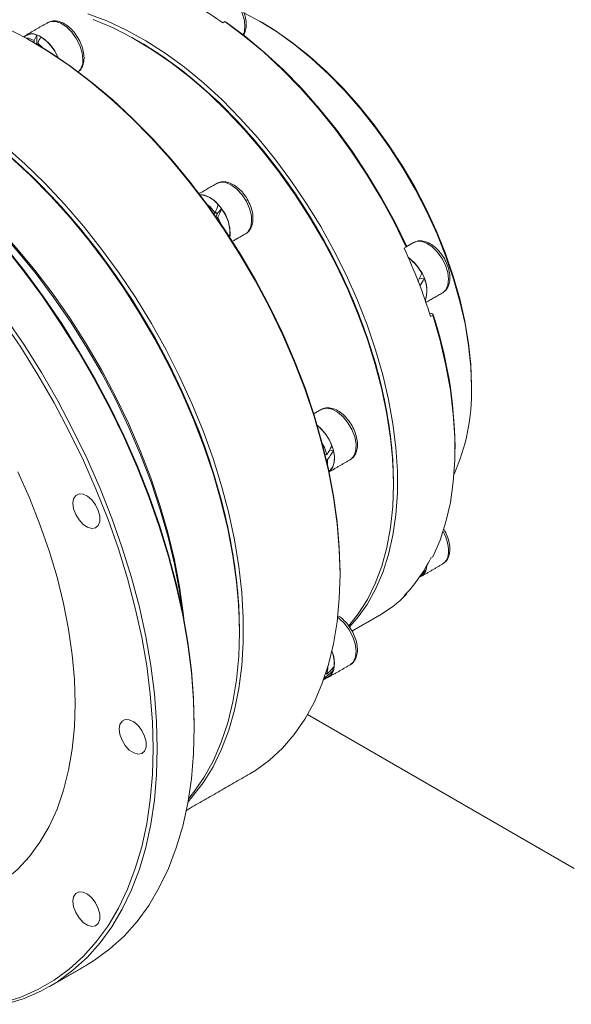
# Model space of a CAD drawing. Header units: millimetres. Extents: x 0 to 936, y 0 to 662.
# Tile 4 of 8: x 390 to 450, y 132 to 239. Entities that reach past the tile are written whole.
import ezdxf

# ---------------------------------------------------------------- set-up
doc = ezdxf.new("R2010")
doc.units = ezdxf.units.MM
doc.header["$LTSCALE"] = 15
doc.layers.get('0').update_dxf_attribs({"lineweight": 18})

msp = doc.modelspace()

# ---------------------------------------------------------------- linework, layer by layer
at = {"color": 7, "linetype": 'Continuous', "lineweight": 15}
for p, q in [((411.94, 238.31), (411.71, 238.18)), ((391.24, 236.25), (391.24, 236.03)), ((391.55, 236.86), (391.55, 236.01)), ((391.66, 235.8), (391.61, 235.82)), ((391.66, 235.97), (392.18, 235.47)), ((391.66, 235.97), (391.66, 235.79)), ((410.87, 217.56), (410.75, 217.45)), ((411.1, 217.42), (410.91, 217.67)), ((411.18, 217.07), (411.08, 216.97)), ((411.58, 217.97), (411.16, 217.55)), ((411.18, 217.07), (411.5, 216.37)), ((414.2, 215.29), (414.43, 215.46)), ((431.39, 213.71), (431.61, 213.84)), ((433.55, 210.42), (433.02, 210.37)), ((435.55, 208.87), (435.61, 208.9)), ((434.15, 206.65), (434.5, 206.59)), ((434.48, 206.43), (434.26, 206.3)), ((423.71, 191.7), (423.29, 191.78)), ((422.99, 191.29), (422.81, 191.32)), ((423.08, 190.77), (422.93, 190.8)), ((423.08, 190.77), (423.08, 190.13)), ((434.26, 180.07), (434.48, 180.2)), ((433.55, 178.43), (433.46, 178.53)), ((433.83, 179.25), (433.72, 178.76)), ((433.82, 178.99), (433.86, 179.31)), ((433.55, 178.43), (433.2, 178.1)), ((431.61, 176.11), (431.39, 175.98)), ((423.71, 167.87), (423.55, 168.02)), ((422.83, 167.12), (422.66, 166.91)), ((422.83, 167.12), (422.76, 167.19)), ((422.99, 167.46), (422.88, 167.57)), ((420.91, 163.08), (449.54, 146.56)), ((449.84, 146.38), (420.91, 163.08))]:
    msp.add_line(p, q, dxfattribs=at)
at = {"color": 7, "linetype": 'Continuous', "lineweight": 15, "flags": 128}
for points in [[(413.94, 236.87), (414.02, 237.07), (414.12, 237.7), (414.06, 238.44), (413.83, 239.22), (413.46, 239.99), (412.98, 240.69), (412.42, 241.27), (411.81, 241.69), (411.22, 241.91)], [(397.07, 239.17), (399.15, 238.38), (401.25, 237.4), (403.35, 236.23), (405.46, 234.88), (407.55, 233.35), (409.61, 231.66), (411.63, 229.81), (413.6, 227.81), (415.51, 225.68), (417.35, 223.43), (419.11, 221.07), (420.77, 218.62), (422.33, 216.08), (423.77, 213.48), (425.1, 210.82), (426.3, 208.13), (427.37, 205.41), (428.29, 202.69), (429.07, 199.98), (429.7, 197.3), (430.17, 194.65), (430.49, 192.06), (430.65, 189.54), (430.65, 187.11), (430.49, 184.78), (430.17, 182.56), (429.7, 180.46), (429.07, 178.5), (428.29, 176.69), (427.37, 175.03), (426.3, 173.55), (425.46, 172.6)], [(430.22, 188.06), (430.14, 190.54), (429.9, 193.09), (429.51, 195.71), (428.96, 198.38), (428.25, 201.08), (427.4, 203.8), (426.4, 206.51), (425.27, 209.22), (424.01, 211.9), (422.62, 214.53), (421.12, 217.1), (419.5, 219.6), (417.79, 222.01), (416, 224.32), (414.12, 226.51), (412.18, 228.57), (410.18, 230.5), (408.14, 232.27), (406.06, 233.88), (403.96, 235.32), (401.85, 236.58), (399.75, 237.66), (397.66, 238.54)], [(438.69, 198.6), (438.61, 200.84), (438.37, 203.14), (437.99, 205.51), (437.44, 207.92), (436.75, 210.36), (435.92, 212.81), (434.95, 215.25), (433.85, 217.67), (432.62, 220.05), (431.28, 222.37), (429.84, 224.62), (428.29, 226.78), (426.66, 228.84), (424.96, 230.79), (423.19, 232.6), (421.38, 234.28), (419.52, 235.8), (417.64, 237.16), (415.75, 238.34), (414.01, 239.27)], [(424.43, 178.29), (424.35, 180.99), (424.11, 183.78), (423.72, 186.63), (423.17, 189.54), (422.46, 192.48), (421.61, 195.45), (420.61, 198.43), (419.46, 201.4), (418.19, 204.35), (416.78, 207.28), (415.25, 210.15), (413.61, 212.97), (411.85, 215.71), (410, 218.37), (408.06, 220.93), (406.04, 223.37), (403.94, 225.7), (401.78, 227.89), (399.58, 229.93), (397.33, 231.82), (395.05, 233.55), (392.75, 235.11), (390.44, 236.48), (388.14, 237.68)], [(396.52, 234.19), (396.44, 234.93), (396.2, 235.71), (395.82, 236.48), (395.32, 237.17), (394.75, 237.73), (394.14, 238.13), (393.55, 238.33), (393.01, 238.32), (392.72, 238.2)], [(431.61, 213.84), (430.3, 216.53), (428.86, 219.17), (427.31, 221.74), (425.65, 224.24), (423.89, 226.64), (422.05, 228.93), (420.14, 231.1), (418.15, 233.13), (416.12, 235.02), (414.04, 236.75), (411.94, 238.31)], [(412.12, 238.21), (414.21, 236.66), (416.28, 234.94), (418.3, 233.07), (420.27, 231.05), (422.17, 228.89), (424, 226.62), (425.74, 224.23), (427.39, 221.75), (428.93, 219.19), (430.36, 216.57), (431.66, 213.9)], [(415.97, 238.21), (417.39, 237.34), (419.29, 236.01), (421.16, 234.52), (422.99, 232.87), (424.77, 231.08), (426.49, 229.15), (428.14, 227.1), (429.7, 224.94), (431.17, 222.7), (432.53, 220.37), (433.77, 217.99), (434.89, 215.57), (435.88, 213.12), (436.72, 210.67), (437.42, 208.22), (437.97, 205.8), (438.37, 203.42), (438.61, 201.1), (438.69, 198.86)], [(393.84, 234.41), (393.48, 235.13), (392.98, 235.82), (392.41, 236.38), (391.8, 236.78), (391.21, 236.98), (390.67, 236.97), (390.23, 236.74), (390.16, 236.68)], [(390.32, 236.55), (390.64, 236.5), (391.24, 236.25)], [(391.25, 236.02), (392.96, 234.98), (395.24, 233.44), (397.51, 231.72), (399.74, 229.84), (401.93, 227.81), (404.08, 225.64), (406.16, 223.33), (408.17, 220.9), (410.1, 218.36), (411.94, 215.72), (413.68, 213), (415.31, 210.2), (416.83, 207.34), (418.23, 204.44), (419.5, 201.5), (420.63, 198.55), (421.62, 195.59), (422.47, 192.64), (423.17, 189.72), (423.72, 186.84), (424.12, 184), (424.35, 181.23), (424.43, 178.54)], [(430.22, 188.32), (430.2, 189.53), (430.05, 192.03), (429.73, 194.6), (429.26, 197.22), (428.64, 199.89), (427.86, 202.58), (426.95, 205.28), (425.89, 207.97), (424.7, 210.64), (423.38, 213.28), (421.95, 215.86), (420.4, 218.38), (418.75, 220.81), (417.01, 223.15), (415.19, 225.39), (413.29, 227.5), (411.34, 229.48), (409.33, 231.31), (407.29, 232.99), (405.21, 234.51), (403.13, 235.85), (402.61, 236.15)], [(402.61, 236.15), (404.17, 235.2), (406.25, 233.77), (408.31, 232.17), (410.34, 230.41), (412.32, 228.5), (414.25, 226.46), (416.11, 224.28), (417.89, 221.99), (419.59, 219.6), (421.19, 217.13), (422.68, 214.57), (424.06, 211.96), (425.31, 209.31), (426.44, 206.62), (427.42, 203.93), (428.27, 201.23), (428.97, 198.55), (429.51, 195.91), (429.91, 193.31), (430.14, 190.77), (430.22, 188.32)], [(380.34, 229.72), (382.05, 228.68), (384.33, 227.14), (386.59, 225.42), (388.83, 223.54), (391.02, 221.51), (393.16, 219.34), (395.24, 217.03), (397.25, 214.6), (399.18, 212.06), (401.02, 209.42), (402.76, 206.7), (404.4, 203.9), (405.92, 201.04), (407.31, 198.14), (408.58, 195.2), (409.72, 192.25), (410.71, 189.29), (411.56, 186.34), (412.26, 183.42), (412.81, 180.53), (413.2, 177.7), (413.44, 174.93), (413.52, 172.24)], [(413.52, 172.24), (413.5, 173.58), (413.34, 176.31), (413.02, 179.11), (412.55, 181.97), (411.93, 184.88), (411.15, 187.82), (410.23, 190.77), (409.17, 193.73), (407.96, 196.67), (406.63, 199.59), (405.17, 202.48), (403.59, 205.3), (401.91, 208.07), (400.11, 210.75), (398.23, 213.34), (396.26, 215.83), (394.21, 218.2), (392.1, 220.44), (389.93, 222.55), (387.71, 224.5)], [(387.99, 224.85), (390.22, 222.88), (392.4, 220.77), (394.53, 218.51), (396.59, 216.12), (398.57, 213.62), (400.47, 211.01), (402.27, 208.31), (403.97, 205.53), (405.56, 202.68), (407.03, 199.78), (408.37, 196.84), (409.58, 193.87), (410.65, 190.89), (411.58, 187.92), (412.36, 184.96), (412.99, 182.04), (413.47, 179.16), (413.78, 176.34), (413.94, 173.59), (413.94, 170.92), (413.78, 168.36), (413.47, 165.9), (412.99, 163.57), (412.36, 161.37), (411.58, 159.32), (410.65, 157.41), (409.58, 155.67), (408.37, 154.11), (407.94, 153.62)], [(407.47, 173.54), (407.41, 174.14), (407.01, 176.99), (406.46, 179.89), (405.76, 182.84), (404.9, 185.8), (403.9, 188.78), (402.76, 191.76), (401.48, 194.71), (400.07, 197.63), (398.54, 200.51), (396.9, 203.33), (395.15, 206.07), (393.3, 208.73), (391.35, 211.28), (389.33, 213.73), (387.23, 216.05), (385.08, 218.24), (382.87, 220.29), (380.62, 222.18), (378.44, 223.84)], [(413.52, 171.99), (413.44, 174.69), (413.2, 177.48), (412.8, 180.33), (412.25, 183.24), (411.55, 186.18), (410.69, 189.15), (409.69, 192.13), (408.55, 195.1), (407.27, 198.05), (405.87, 200.98), (404.34, 203.85), (402.69, 206.67), (400.94, 209.41), (399.09, 212.07), (397.14, 214.63), (395.12, 217.07), (393.03, 219.4), (390.87, 221.59), (388.66, 223.63)], [(407.35, 174.19), (407.02, 176.49), (406.47, 179.4), (405.77, 182.35), (404.92, 185.32), (403.93, 188.31), (402.8, 191.29), (401.53, 194.25), (400.13, 197.19), (398.61, 200.07), (396.98, 202.91), (395.24, 205.67), (393.39, 208.34), (391.46, 210.92), (389.45, 213.39), (387.36, 215.75), (385.21, 217.97), (383, 220.05), (380.76, 221.98), (378.94, 223.41)], [(414.43, 215.46), (414.71, 215.92), (414.84, 216.52), (414.81, 217.24), (414.62, 218.02), (414.27, 218.79), (413.81, 219.51), (413.25, 220.12), (412.66, 220.57), (412.05, 220.83), (411.49, 220.88), (411.05, 220.74)], [(412.47, 214.91), (412.51, 215.17), (412.47, 215.89), (412.28, 216.67), (411.93, 217.44), (411.47, 218.16), (410.92, 218.77), (410.32, 219.22), (409.71, 219.48), (409.22, 219.54)], [(409.99, 218.51), (410.33, 218.2), (410.87, 217.56)], [(408.62, 161.7), (408.54, 164.64), (408.3, 167.65), (407.91, 170.73), (407.36, 173.87), (406.67, 177.05), (405.82, 180.26), (404.82, 183.49), (403.69, 186.73), (402.41, 189.95), (401, 193.16), (399.47, 196.33), (397.81, 199.45), (396.04, 202.52), (394.16, 205.52), (392.18, 208.44), (390.11, 211.26), (387.95, 213.97)], [(388.07, 213.94), (390.21, 211.24), (392.27, 208.43), (394.24, 205.53), (396.11, 202.55), (397.87, 199.5), (399.52, 196.39), (401.05, 193.24), (402.45, 190.05), (403.71, 186.84), (404.84, 183.63), (405.83, 180.42), (406.68, 177.22), (407.37, 174.06), (407.92, 170.94), (408.3, 167.88), (408.54, 164.88), (408.62, 161.96)], [(435.48, 212.63), (434.98, 213.32), (434.4, 213.88), (433.8, 214.27), (433.21, 214.46), (432.67, 214.44), (432.4, 214.33)], [(435.61, 208.9), (435.9, 209.18), (436.13, 209.69), (436.21, 210.34), (436.12, 211.09), (435.87, 211.87), (435.48, 212.63)], [(434.48, 180.2), (435.28, 182.02), (435.92, 183.99), (436.4, 186.11), (436.72, 188.35), (436.89, 190.7), (436.89, 193.16), (436.72, 195.7), (436.4, 198.31), (435.92, 200.98), (435.28, 203.69), (434.48, 206.43)], [(387.82, 131.78), (389.79, 132.41), (391.66, 133.23), (393.42, 134.25), (395.06, 135.45), (396.59, 136.85), (397.99, 138.42), (399.26, 140.16), (400.39, 142.07), (401.38, 144.14), (402.22, 146.36), (402.92, 148.72), (403.46, 151.21), (403.85, 153.83), (404.08, 156.56), (404.16, 159.39), (404.08, 162.31), (403.85, 165.3), (403.46, 168.37), (402.92, 171.49), (402.22, 174.65), (401.38, 177.85), (400.39, 181.06), (399.26, 184.27), (397.99, 187.48), (396.59, 190.67), (395.06, 193.82), (393.42, 196.93), (391.66, 199.98), (389.79, 202.96), (387.82, 205.86)], [(388.17, 206.12), (390.15, 203.21), (392.03, 200.21), (393.8, 197.14), (395.46, 194.01), (396.99, 190.84), (398.4, 187.64), (399.68, 184.41), (400.81, 181.18), (401.81, 177.95), (402.66, 174.74), (403.36, 171.56), (403.9, 168.42), (404.29, 165.34), (404.53, 162.32), (404.61, 159.39), (404.53, 156.54), (404.29, 153.8), (403.9, 151.17), (403.36, 148.66), (402.66, 146.28), (401.81, 144.05), (400.81, 141.97), (399.68, 140.05), (398.4, 138.3), (396.99, 136.72), (395.46, 135.32), (393.8, 134.11), (392.03, 133.08), (390.15, 132.26), (388.17, 131.63)], [(425.53, 190.74), (425.64, 190.82), (425.97, 191.22), (426.15, 191.78), (426.17, 192.47), (426.02, 193.24), (425.72, 194.02), (425.29, 194.76), (424.76, 195.41), (424.17, 195.91), (423.56, 196.23), (422.98, 196.35), (422.48, 196.25), (422.38, 196.2)], [(423.24, 189.42), (423.3, 189.47), (423.63, 189.87), (423.81, 190.43), (423.83, 191.12), (423.68, 191.89), (423.38, 192.67), (422.95, 193.41), (422.42, 194.06), (421.97, 194.46)], [(422.51, 192.52), (422.73, 192.07), (422.99, 191.29)], [(395.7, 164.27), (395.62, 166.89), (395.38, 169.58), (394.99, 172.34), (394.44, 175.15), (393.73, 177.99), (392.88, 180.86), (391.88, 183.73), (390.75, 186.6), (389.48, 189.44)], [(425.37, 172.72), (426.4, 174.01), (427.4, 175.58), (428.25, 177.32), (428.96, 179.2), (429.51, 181.23), (429.9, 183.39), (430.14, 185.67), (430.22, 188.06)], [(395.45, 186.02), (395.53, 185.42), (395.76, 184.8), (396.12, 184.21), (396.56, 183.73), (397.04, 183.41), (397.51, 183.28), (397.92, 183.35), (398.21, 183.62), (398.37, 184.05), (398.37, 184.61), (398.21, 185.23), (397.92, 185.84), (397.51, 186.38), (397.04, 186.79), (396.56, 187.02), (396.12, 187.06), (395.76, 186.88), (395.53, 186.52), (395.45, 186.02)], [(414.64, 156.65), (415.25, 157.02), (416.78, 158.13), (418.19, 159.43), (419.46, 160.91), (420.61, 162.57), (421.61, 164.39), (422.46, 166.37), (423.17, 168.5), (423.72, 170.76), (424.11, 173.16), (424.35, 175.67), (424.43, 178.29)], [(425.53, 168.49), (425.89, 168.82), (426.11, 169.34), (426.18, 170), (426.08, 170.75), (425.82, 171.53), (425.43, 172.29), (424.92, 172.97), (424.35, 173.52), (424.17, 173.65)], [(407.99, 153.92), (408.55, 154.61), (409.69, 156.27), (410.69, 158.09), (411.55, 160.07), (412.25, 162.2), (412.8, 164.46), (413.2, 166.86), (413.44, 169.37), (413.52, 171.99)], [(422.93, 167.03), (423.18, 167.13), (423.55, 167.47), (423.77, 167.99), (423.84, 168.65), (423.74, 169.4), (423.55, 170.01)], [(423.1, 168.27), (423.1, 168.09), (422.99, 167.46)], [(423.71, 167.87), (423.44, 167.4), (423.17, 167.17)], [(386.56, 144.08), (386.57, 144.08), (388.08, 145.09), (389.48, 146.28), (390.75, 147.66), (391.88, 149.22), (392.88, 150.94), (393.73, 152.82), (394.44, 154.86), (394.99, 157.03), (395.38, 159.33), (395.62, 161.75), (395.7, 164.27)], [(400.47, 161.52), (400.54, 160.92), (400.78, 160.3), (401.13, 159.71), (401.57, 159.23), (402.06, 158.91), (402.53, 158.78), (402.93, 158.85), (403.23, 159.12), (403.39, 159.55), (403.39, 160.11), (403.23, 160.73), (402.93, 161.35), (402.53, 161.88), (402.06, 162.29), (401.57, 162.52), (401.13, 162.56), (400.78, 162.38), (400.54, 162.02), (400.47, 161.52)], [(396.94, 135.88), (397.81, 136.42), (399.47, 137.63), (401, 139.03), (402.41, 140.61), (403.69, 142.37), (404.82, 144.29), (405.82, 146.37), (406.67, 148.6), (407.36, 150.97), (407.91, 153.48), (408.3, 156.11), (408.54, 158.85), (408.62, 161.7)], [(395.45, 142.81), (395.53, 142.21), (395.76, 141.59), (396.12, 141), (396.56, 140.52), (397.04, 140.2), (397.51, 140.06), (397.92, 140.14), (398.21, 140.41), (398.37, 140.84), (398.37, 141.4), (398.21, 142.02), (397.92, 142.63), (397.51, 143.17), (397.04, 143.58), (396.56, 143.81), (396.12, 143.84), (395.76, 143.67), (395.53, 143.31), (395.45, 142.81)]]:
    msp.add_lwpolyline(points, dxfattribs=at)
at = {"color": 7, "linetype": 'Continuous', "lineweight": 15}
for centre, radius, start, end in [((390.38, 207.87), 37.07, 54.8663, 65.139), ((391.01, 235.68), 1.29, 65.6826, 118.1866), ((389.38, 232.65), 4.78, 21.9902, 57.3146), ((394.88, 234.04), 1.65, 314.3964, 5.0648), ((409.07, 216.85), 2.66, 36.194, 85.6391), ((408.41, 215.43), 4.07, 353.182, 38.8098), ((373.69, 187.06), 63.55, 17.6216, 24.7898), ((429.21, 208.97), 4.56, 30.5315, 54.6979), ((429.07, 208.81), 4.75, 26.7121, 53.8551), ((430.2, 209.13), 3.65, 342.7233, 36.2595), ((430.86, 209.11), 2.99, 339.9483, 25.95), ((388.99, 191.58), 47.92, 0.7128, 18.2585), ((416.61, 198.11), 22.08, 336.096, 1.268), ((418.88, 190.55), 4.96, 19.8691, 51.2814), ((421.81, 190.93), 2.04, 313.8748, 21.9989), ((432.1, 180.86), 4.09, 352.6997, 30.921), ((419.97, 187.06), 15.91, 315.8625, 333.9362), ((434.88, 180.51), 1.28, 301.5022, 352.3456), ((432.58, 179.15), 1.25, 291.541, 352.8884), ((422.06, 185.45), 13.36, 300.0367, 315.6182), ((419.95, 168.57), 3.86, 355.7616, 21.2564)]:
    msp.add_arc(centre, radius, start, end, dxfattribs=at)
for centre, major_axis, ratio, start_param, end_param in [((391.24, 233.71), (1.36, 4.29), 0.201938, 0.814487, 1.002591), ((391.96, 234.12), (1.36, 4.29), 0.201938, 1.002591, 1.190694), ((391.24, 233.71), (0.92, 2.9), 0.201938, 0.722362, 0.811815), ((409.57, 216.25), (2.34, 4.89), 0.117277, 5.038857, 5.226961), ((410.29, 216.67), (1.58, 3.31), 0.117277, 4.90866, 5.038857), ((410.29, 216.67), (2.34, 4.89), 0.117277, 4.850754, 5.038857), ((430.93, 209.84), (3.03, 4.97), 0.26938, 4.927308, 5.097076), ((431.64, 210.25), (3.03, 4.97), 0.26938, 4.752708, 4.908973), ((420.9, 191.71), (3.4, 4.9), 0.332292, 4.854586, 5.042689), ((421.61, 192.12), (3.4, 4.9), 0.332292, 4.666483, 4.854586), ((430.93, 180.39), (4.94, 3.73), 0.491243, 4.827249, 4.915385), ((431.64, 180.8), (4.94, 3.73), 0.491243, 4.643141, 4.727281), ((421.61, 169.87), (4.56, 4.16), 0.46764, 4.557231, 4.745334), ((420.9, 169.46), (4.56, 4.16), 0.46764, 4.745334, 4.933437)]:
    msp.add_ellipse(centre, major_axis=major_axis, ratio=ratio, start_param=start_param, end_param=end_param, dxfattribs=at)
for points, knots in [([(413.92, 236.8), (413.99, 236.9), (414.15, 237.15), (414.26, 237.67), (414.26, 238.33), (414.11, 239.05), (413.82, 239.78), (413.42, 240.47), (412.91, 241.08), (412.35, 241.56), (411.83, 241.84), (411.52, 241.92), (411.41, 241.95)], [0, 0, 0, 0, 0.0668084, 0.1681134, 0.2754745, 0.3859233, 0.4962634, 0.6063907, 0.7168686, 0.8282385, 0.941265, 1, 1, 1, 1]), ([(396.66, 234.38), (396.66, 234.51), (396.64, 234.86), (396.51, 235.48), (396.21, 236.21), (395.8, 236.9), (395.3, 237.5), (394.73, 237.98), (394.14, 238.29), (393.57, 238.41), (393.08, 238.39), (392.83, 238.24), (392.73, 238.18)], [0, 0, 0, 0, 0.060033, 0.171769, 0.283162, 0.394354, 0.505917, 0.61841, 0.732598, 0.835579, 0.93279, 1, 1, 1, 1]), ([(396.06, 232.91), (396.11, 232.94), (396.29, 233.06), (396.5, 233.44), (396.64, 233.91), (396.66, 234.25), (396.66, 234.38)], [0, 0, 0, 0, 0.103774, 0.435961, 0.777751, 1, 1, 1, 1]), ([(414.49, 215.51), (414.57, 215.6), (414.75, 215.82), (414.94, 216.28), (415.01, 216.89), (414.95, 217.59), (414.73, 218.32), (414.39, 219.04), (413.94, 219.7), (413.4, 220.25), (412.81, 220.67), (412.22, 220.91), (411.66, 220.95), (411.25, 220.88), (411.07, 220.74), (411.03, 220.7)], [0, 0, 0, 0, 0.049536, 0.12808, 0.21005, 0.296091, 0.383148, 0.469958, 0.556772, 0.644036, 0.732284, 0.821987, 0.900197, 0.974767, 1, 1, 1, 1]), ([(435.66, 212.73), (435.58, 212.84), (435.36, 213.18), (434.93, 213.68), (434.35, 214.14), (433.76, 214.43), (433.19, 214.54), (432.72, 214.5), (432.49, 214.35), (432.4, 214.29)], [0, 0, 0, 0, 0.089744, 0.259447, 0.431007, 0.605237, 0.761096, 0.908422, 1, 1, 1, 1]), ([(435.61, 208.93), (435.72, 209), (435.96, 209.17), (436.21, 209.61), (436.35, 210.17), (436.35, 210.83), (436.2, 211.55), (435.96, 212.2), (435.74, 212.58), (435.66, 212.73)], [0, 0, 0, 0, 0.106865, 0.252874, 0.404016, 0.56425, 0.729276, 0.894216, 1, 1, 1, 1]), ([(425.5, 190.76), (425.59, 190.8), (425.83, 190.92), (426.1, 191.3), (426.29, 191.83), (426.34, 192.46), (426.25, 193.16), (426.01, 193.9), (425.65, 194.61), (425.18, 195.25), (424.64, 195.79), (424.04, 196.18), (423.44, 196.39), (422.89, 196.39), (422.53, 196.32), (422.4, 196.21), (422.39, 196.21)], [0, 0, 0, 0, 0.041189, 0.114966, 0.189481, 0.268449, 0.350845, 0.433816, 0.516552, 0.599368, 0.682678, 0.767023, 0.85276, 0.926495, 0.997296, 1, 1, 1, 1]), ([(435.57, 179.44), (435.7, 179.53), (435.97, 179.73), (436.18, 180.13), (436.3, 180.52), (436.36, 180.96), (436.33, 181.55), (436.14, 182.28), (435.91, 182.87), (435.7, 183.18), (435.65, 183.26)], [0, 0, 0, 0, 0.132332, 0.276113, 0.361441, 0.450295, 0.611466, 0.774094, 0.936351, 1, 1, 1, 1]), ([(425.51, 168.49), (425.52, 168.49), (425.7, 168.56), (425.96, 168.84), (426.22, 169.31), (426.33, 169.9), (426.31, 170.57), (426.14, 171.3), (425.83, 172.03), (425.41, 172.71), (424.9, 173.29), (424.47, 173.67), (424.22, 173.78), (424.16, 173.81)], [0, 0, 0, 0, 0.008566, 0.107917, 0.205898, 0.308234, 0.416449, 0.527157, 0.637645, 0.747978, 0.858728, 0.970483, 1, 1, 1, 1])]:
    msp.add_open_spline(points, degree=3, knots=knots, dxfattribs=at)
for points in [[(392.72, 238.2), (390.38, 236.85)], [(411.94, 238.31), (412.12, 238.21)], [(415.97, 238.21), (415.75, 238.34)], [(390.4, 236.82), (390.12, 236.66)], [(402.61, 236.15), (402.39, 236.28)], [(391.25, 236.02), (391.03, 236.15)], [(411.05, 220.74), (409.14, 219.64)], [(412.76, 214.46), (414.2, 215.29)], [(431.66, 213.9), (431.61, 213.84)], [(432.4, 214.33), (431.66, 213.89)], [(433.75, 207.83), (435.55, 208.87)], [(434.48, 206.43), (434.5, 206.59)], [(438.69, 198.6), (438.69, 198.86)], [(422.38, 196.2), (421.58, 195.74)], [(436.91, 191.92), (436.91, 192.17)], [(423.24, 189.42), (425.53, 190.74)], [(430.22, 188.06), (430.22, 188.32)], [(424.43, 178.29), (424.43, 178.54)], [(433.21, 178.07), (435.55, 179.42)], [(433.06, 178.03), (433.2, 178.1)], [(431.61, 176.11), (431.63, 176.25)], [(425.73, 172.15), (428.75, 173.89)], [(413.52, 171.99), (413.52, 172.24)], [(423.19, 167.14), (425.53, 168.49)], [(422.64, 166.87), (423.17, 167.17)], [(408.62, 161.7), (408.62, 161.96)], [(407.76, 152.68), (414.64, 156.65)], [(392.93, 133.57), (396.94, 135.88)]]:
    msp.add_open_spline(points, degree=1, dxfattribs=at)

doc.saveas('drawing.dxf')
